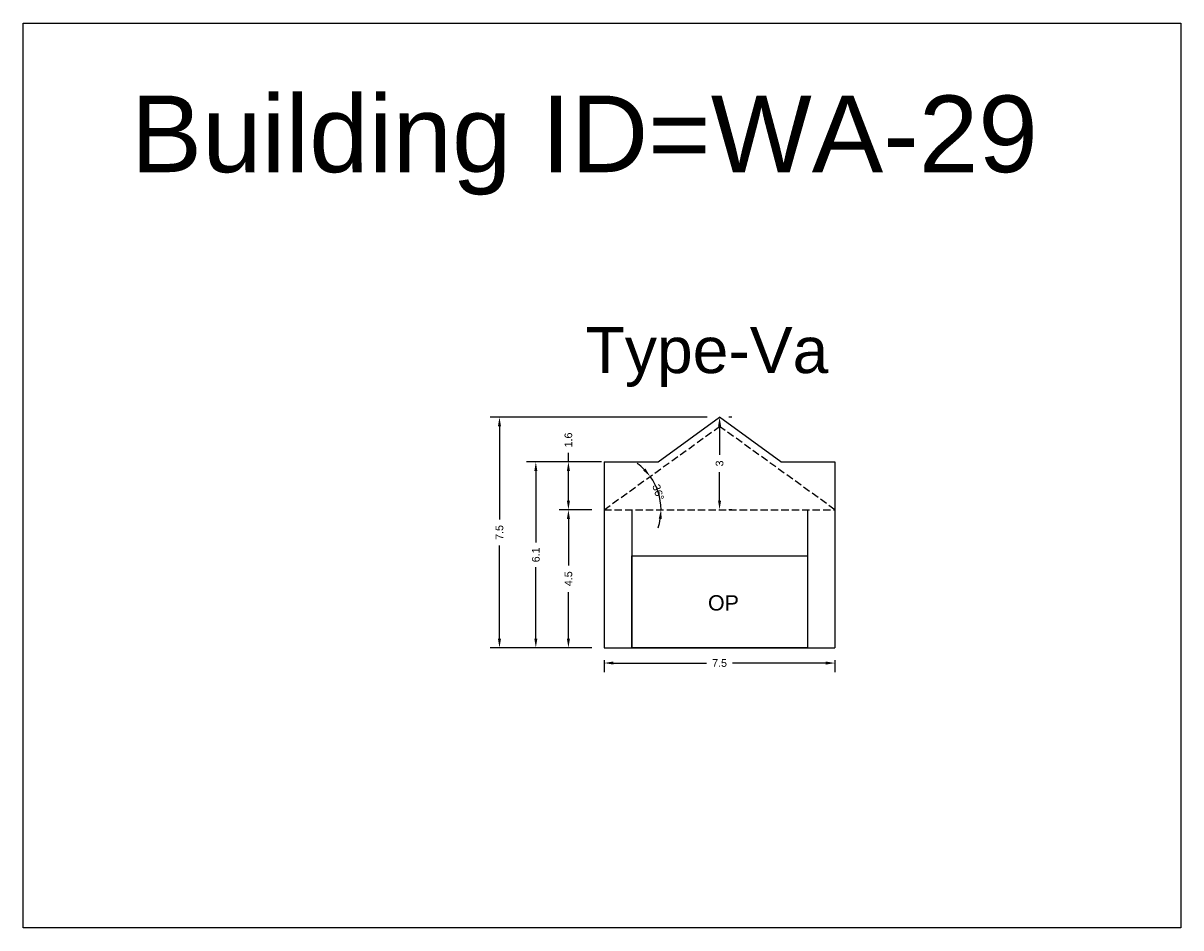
# Model space of a CAD drawing. Header units: metres. Extents: x 3416649 to 3417136, y -6712926 to -6712690.
# Tile 39 of 46: x 3417026 to 3417064, y -6712828 to -6712798. Entities that reach past the tile are written whole.
import ezdxf

# ---------------------------------------------------------------- set-up
doc = ezdxf.new("R2010")
doc.units = ezdxf.units.M
doc.linetypes.add('ACAD_ISO02W100', pattern=[15, 12, -3])
doc.layers.add('Dotted', color=7, linetype='ACAD_ISO02W100', plot=False)
doc.styles.get("Standard").update_dxf_attribs({"font": 'arial.ttf'})
doc.dimstyles.new('ISO-25', dxfattribs={"dimtxt": 0.25, "dimasz": 0.3, "dimexe": 0.3, "dimexo": 0.4, "dimgap": 0.2, "dimtad": 0, "dimdec": 1, "dimdsep": 46, "dimtxsty": 'Standard', "dimcen": 2.5, "dimadec": 0, "dimazin": 0, "dimtfac": 1, "dimtdec": 1, "dimtmove": 0, "dimatfit": 3, "dimfxl": 1, "dimarcsym": 0})

# ---------------------------------------------------------------- blocks, each defined once
blk = doc.blocks.new('*D230')
at = {"color": 0, "lineweight": -2, "transparency": 16777216}
for p, q in [((3417049.435, -6712811.186), (3417049.335, -6712811.186)), ((3417049.035, -6712811.486), (3417049.035, -6712812.413)), ((3417049.035, -6712813.904), (3417049.035, -6712812.977)), ((3417049.435, -6712814.204), (3417049.335, -6712814.204))]:
    blk.add_line(p, q, dxfattribs=at)
at = {"color": 0, "transparency": 16777216}
for points in [[(3417048.985, -6712811.486), (3417049.085, -6712811.486), (3417049.035, -6712811.186)], [(3417048.985, -6712813.904), (3417049.085, -6712813.904), (3417049.035, -6712814.204)]]:
    blk.add_solid(points, dxfattribs=at)
at = {"layer": 'Defpoints', "color": 0, "transparency": 16777216}
for p in [(3417049.035, -6712811.186), (3417049.035, -6712814.204), (3417049.035, -6712814.204)]:
    blk.add_point(p, dxfattribs=at)
at = {"color": 0, "transparency": 16777216, "insert": (3417049.035, -6712812.695), "char_height": 0.25, "attachment_point": 5, "rotation": 90}
blk.add_mtext('3', dxfattribs=at)
blk = doc.blocks.new('*D231')
at = {"color": 0, "lineweight": -2, "transparency": 16777216}
for p, q in [((3417044.87, -6712814.204), (3417043.803, -6712814.204)), ((3417044.103, -6712814.504), (3417044.103, -6712816.021)), ((3417044.103, -6712818.406), (3417044.103, -6712816.888)), ((3417044.87, -6712818.706), (3417043.803, -6712818.706))]:
    blk.add_line(p, q, dxfattribs=at)
at = {"color": 0, "transparency": 16777216}
for points in [[(3417044.053, -6712814.504), (3417044.153, -6712814.504), (3417044.103, -6712814.204)], [(3417044.053, -6712818.406), (3417044.153, -6712818.406), (3417044.103, -6712818.706)]]:
    blk.add_solid(points, dxfattribs=at)
at = {"layer": 'Defpoints', "color": 0, "transparency": 16777216}
for p in [(3417044.103, -6712814.204), (3417045.27, -6712814.204), (3417045.27, -6712818.706)]:
    blk.add_point(p, dxfattribs=at)
at = {"color": 0, "transparency": 16777216, "insert": (3417044.103, -6712816.455), "char_height": 0.25, "attachment_point": 5, "rotation": 90}
blk.add_mtext('4.5', dxfattribs=at)
blk = doc.blocks.new('*D232')
at = {"color": 0, "lineweight": -2, "transparency": 16777216}
for p, q in [((3417044.103, -6712812.646), (3417044.103, -6712812.346)), ((3417044.87, -6712812.646), (3417043.803, -6712812.646)), ((3417044.103, -6712813.904), (3417044.103, -6712812.946)), ((3417044.87, -6712814.204), (3417043.803, -6712814.204))]:
    blk.add_line(p, q, dxfattribs=at)
at = {"color": 0, "transparency": 16777216}
for points in [[(3417044.053, -6712812.946), (3417044.153, -6712812.946), (3417044.103, -6712812.646)], [(3417044.053, -6712813.904), (3417044.153, -6712813.904), (3417044.103, -6712814.204)]]:
    blk.add_solid(points, dxfattribs=at)
at = {"layer": 'Defpoints', "color": 0, "transparency": 16777216}
for p in [(3417044.103, -6712812.646), (3417045.27, -6712812.646), (3417045.27, -6712814.204)]:
    blk.add_point(p, dxfattribs=at)
at = {"color": 0, "transparency": 16777216, "insert": (3417044.103, -6712811.93), "char_height": 0.25, "attachment_point": 5, "rotation": 90}
blk.add_mtext('1.6', dxfattribs=at)
blk = doc.blocks.new('*D233')
at = {"color": 0, "lineweight": -2, "transparency": 16777216}
for p, q in [((3417045.182, -6712812.646), (3417042.74, -6712812.646)), ((3417043.04, -6712812.946), (3417043.04, -6712815.272)), ((3417043.04, -6712818.406), (3417043.04, -6712816.08)), ((3417044.87, -6712818.706), (3417042.74, -6712818.706))]:
    blk.add_line(p, q, dxfattribs=at)
at = {"color": 0, "transparency": 16777216}
for points in [[(3417042.99, -6712812.946), (3417043.09, -6712812.946), (3417043.04, -6712812.646)], [(3417042.99, -6712818.406), (3417043.09, -6712818.406), (3417043.04, -6712818.706)]]:
    blk.add_solid(points, dxfattribs=at)
at = {"layer": 'Defpoints', "color": 0, "transparency": 16777216}
for p in [(3417043.04, -6712812.646), (3417045.582, -6712812.646), (3417045.27, -6712818.706)]:
    blk.add_point(p, dxfattribs=at)
at = {"color": 0, "transparency": 16777216, "insert": (3417043.04, -6712815.676), "char_height": 0.25, "attachment_point": 5, "rotation": 90}
blk.add_mtext('6.1', dxfattribs=at)
blk = doc.blocks.new('*D234')
at = {"color": 0, "lineweight": -2, "transparency": 16777216}
for p, q in [((3417048.635, -6712811.186), (3417041.553, -6712811.186)), ((3417041.853, -6712811.486), (3417041.853, -6712814.518)), ((3417041.853, -6712818.406), (3417041.853, -6712815.373)), ((3417044.87, -6712818.706), (3417041.553, -6712818.706))]:
    blk.add_line(p, q, dxfattribs=at)
at = {"color": 0, "transparency": 16777216}
for points in [[(3417041.803, -6712811.486), (3417041.903, -6712811.486), (3417041.853, -6712811.186)], [(3417041.803, -6712818.406), (3417041.903, -6712818.406), (3417041.853, -6712818.706)]]:
    blk.add_solid(points, dxfattribs=at)
at = {"layer": 'Defpoints', "color": 0, "transparency": 16777216}
for p in [(3417041.853, -6712811.186), (3417049.035, -6712811.186), (3417045.27, -6712818.706)]:
    blk.add_point(p, dxfattribs=at)
at = {"color": 0, "transparency": 16777216, "insert": (3417041.853, -6712814.946), "char_height": 0.25, "attachment_point": 5, "rotation": 90}
blk.add_mtext('7.5', dxfattribs=at)
blk = doc.blocks.new('*D235')
at = {"color": 0, "lineweight": -2, "transparency": 16777216}
for p, q in [((3417045.27, -6712819.106), (3417045.27, -6712819.505)), ((3417045.57, -6712819.205), (3417048.607, -6712819.205)), ((3417052.5, -6712819.205), (3417049.462, -6712819.205)), ((3417052.8, -6712819.106), (3417052.8, -6712819.505))]:
    blk.add_line(p, q, dxfattribs=at)
at = {"color": 0, "transparency": 16777216}
for points in [[(3417045.57, -6712819.155), (3417045.57, -6712819.255), (3417045.27, -6712819.205)], [(3417052.5, -6712819.155), (3417052.5, -6712819.255), (3417052.8, -6712819.205)]]:
    blk.add_solid(points, dxfattribs=at)
at = {"layer": 'Defpoints', "color": 0, "transparency": 16777216}
for p in [(3417045.27, -6712818.706), (3417052.8, -6712818.706), (3417052.8, -6712819.205)]:
    blk.add_point(p, dxfattribs=at)
at = {"color": 0, "transparency": 16777216, "insert": (3417049.035, -6712819.205), "char_height": 0.25, "attachment_point": 5}
blk.add_mtext('7.5', dxfattribs=at)
blk = doc.blocks.new('*D236')
at = {"color": 0, "lineweight": -2, "transparency": 16777216}
for start, end in [(45.1067, 54.387), (0, 35.8264), (341.4394, 350.7197)]:
    blk.add_arc((3417045.27, -6712814.204), 1.854, start, end, dxfattribs=at)
at = {"color": 0, "transparency": 16777216}
for points in [[(3417046.616, -6712812.858), (3417046.54, -6712812.923), (3417046.773, -6712813.118)], [(3417047.05, -6712814.499), (3417047.149, -6712814.507), (3417047.124, -6712814.204)]]:
    blk.add_solid(points, dxfattribs=at)
at = {"layer": 'Defpoints', "color": 0, "transparency": 16777216}
for p in [(3417049.035, -6712811.486), (3417046.965, -6712813.453), (3417045.27, -6712814.204), (3417045.27, -6712814.204), (3417052.8, -6712814.204)]:
    blk.add_point(p, dxfattribs=at)
at = {"color": 0, "transparency": 16777216, "insert": (3417047.034, -6712813.634), "char_height": 0.25, "attachment_point": 5, "rotation": 287.9132}
blk.add_mtext('36°', dxfattribs=at)

msp = doc.modelspace()

# ---------------------------------------------------------------- linework, layer by layer
for points in [[(3417026.311, -6712798.335), (3417064.086, -6712798.335), (3417064.086, -6712827.842), (3417026.311, -6712827.842)], [(3417046.17, -6712815.704), (3417051.9, -6712815.704), (3417051.9, -6712818.706), (3417046.17, -6712818.706)]]:
    msp.add_lwpolyline(points, close=True)
for points in [[(3417047.035, -6712812.646), (3417049.035, -6712811.186)], [(3417051.035, -6712812.646), (3417049.035, -6712811.186)], [(3417045.27, -6712812.646), (3417045.27, -6712818.706)], [(3417045.27, -6712812.646), (3417047.035, -6712812.646)], [(3417051.035, -6712812.646), (3417052.8, -6712812.646)], [(3417052.8, -6712812.646), (3417052.8, -6712818.706)], [(3417046.17, -6712814.204), (3417046.17, -6712818.706)], [(3417051.9, -6712814.204), (3417051.9, -6712818.706)], [(3417046.17, -6712815.704), (3417051.9, -6712815.704)], [(3417045.27, -6712818.706), (3417052.8, -6712818.706)]]:
    msp.add_lwpolyline(points)
at = {"layer": 'Dotted', "ltscale": 0.02}
for points in [[(3417045.27, -6712814.204), (3417049.035, -6712811.486)], [(3417052.8, -6712814.204), (3417049.035, -6712811.486)], [(3417045.27, -6712814.204), (3417052.8, -6712814.204)]]:
    msp.add_lwpolyline(points, dxfattribs=at)

# ---------------------------------------------------------------- texts
at = {"attachment_point": 1}
for s, heights, insert, char_height in [('Building ID=WA-29', [0.517], (3417029.821, -6712800.695), 2.5), ('Type-Va', [0.517], (3417044.665, -6712808.248), 1.5), ('OP', [0], (3417048.657, -6712816.992), 0.5)]:
    msp.add_mtext_dynamic_manual_height_columns(s, width=67.86454, gutter_width=12.5, heights=heights, dxfattribs=dict(at, insert=insert, char_height=char_height))

# ---------------------------------------------------------------- dimensions: what is measured, and where the dimension line sits
for base, p1, p2, picture, middle in [((3417041.853, -6712811.186), (3417045.27, -6712818.706), (3417049.035, -6712811.186), '*D234', (3417041.853, -6712814.946)), ((3417049.035, -6712814.204), (3417049.035, -6712811.186), (3417049.035, -6712814.204), '*D230', (3417049.035, -6712812.695)), ((3417044.103, -6712812.646), (3417045.27, -6712814.204), (3417045.27, -6712812.646), '*D232', (3417044.103, -6712811.93)), ((3417043.04, -6712812.646), (3417045.27, -6712818.706), (3417045.582, -6712812.646), '*D233', (3417043.04, -6712815.676)), ((3417044.103, -6712814.204), (3417045.27, -6712818.706), (3417045.27, -6712814.204), '*D231', (3417044.103, -6712816.455))]:
    dim = msp.add_linear_dim(base=base, p1=p1, p2=p2, angle=90, dimstyle='ISO-25')
    dim.commit()
    dim.dimension.update_dxf_attribs({"geometry": picture, "text_midpoint": middle})
dim = msp.add_angular_dim_2l(base=(3417046.965, -6712813.453), line1=((3417045.27, -6712814.204), (3417052.8, -6712814.204)), line2=((3417045.27, -6712814.204), (3417049.035, -6712811.486)), dimstyle='ISO-25')
dim.commit()
dim.dimension.update_dxf_attribs({"geometry": '*D236', "text_midpoint": (3417047.034, -6712813.634), "dimtype": 162})
dim = msp.add_linear_dim(base=(3417052.8, -6712819.205), p1=(3417045.27, -6712818.706), p2=(3417052.8, -6712818.706), dimstyle='ISO-25')
dim.commit()
dim.dimension.update_dxf_attribs({"geometry": '*D235', "text_midpoint": (3417049.035, -6712819.205)})

doc.saveas('drawing.dxf')
